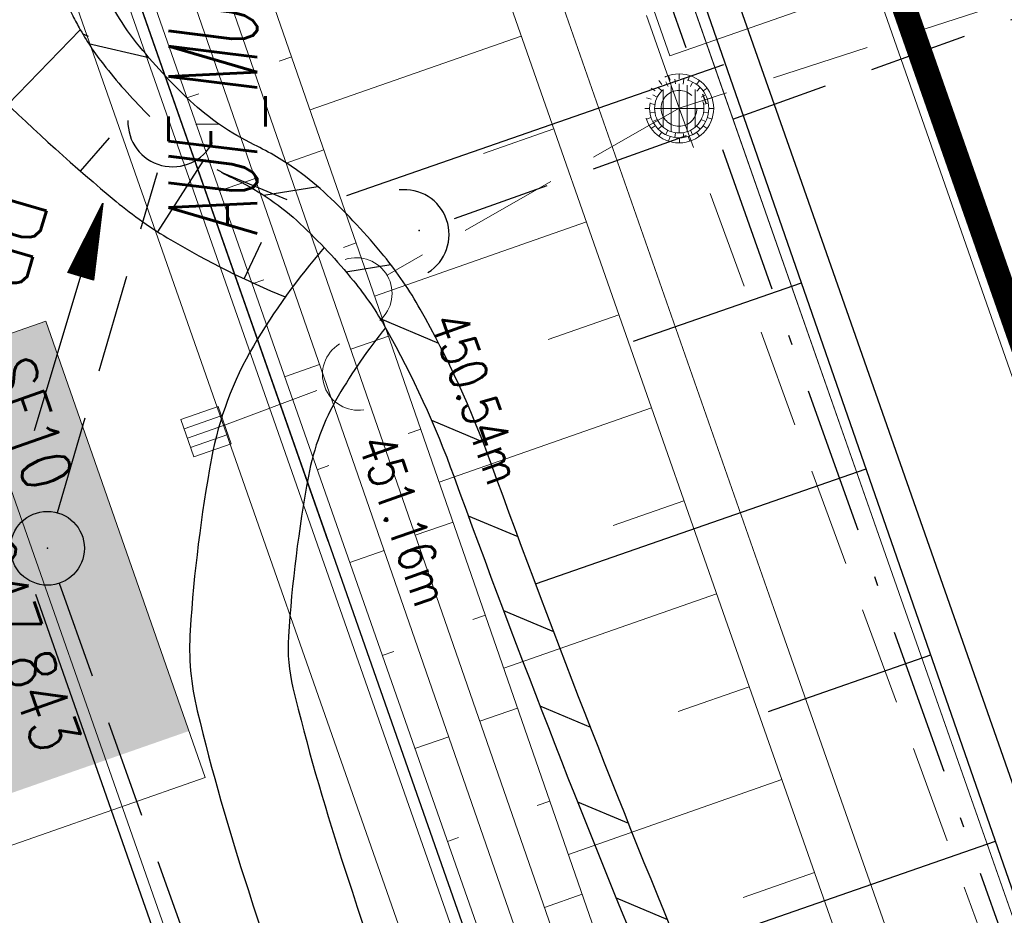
# Model space of a CAD drawing. Extents: x 446740 to 447511, y 442825 to 444215.
# Tile 50 of 94: x 446944 to 446964, y 443869 to 443887. Entities that reach past the tile are written whole.
import ezdxf
from ezdxf.enums import TextEntityAlignment as Align

# ---------------------------------------------------------------- set-up
doc = ezdxf.new("R2010")
doc.units = 0
doc.header["$LTSCALE"] = 2
doc.header["$MEASUREMENT"] = 0
for name, pattern in [('AUSGEZOGEN', [0]), ('BAB-FM2', [2.6, 1.5, -0.5, 0.1, -0.5]), ('GESTRICH-X2', [1.5, 1, -0.5])]:
    doc.linetypes.add(name, pattern=pattern)
doc.layers.get('0').update_dxf_attribs({"linetype": 'AUSGEZOGEN'})
for name, color, linetype in [('204-GRENZL-BAB', 7, 'AUSGEZOGEN'), ('205-GRENZL-BAB', 7, 'AUSGEZOGEN'), ('ANMERKUNG', 7, 'CONTINUOUS'), ('BAB_FM', 5, 'BAB-FM2'), ('Beschriftung', 7, 'CONTINUOUS'), ('BOESCHG', 250, 'AUSGEZOGEN'), ('DURCHL', 200, 'GESTRICH-X2'), ('FBRTOP', 250, 'AUSGEZOGEN'), ('Hintergrund', 7, 'CONTINUOUS'), ('Hintergrundplan', 7, 'CONTINUOUS'), ('KANAL', 7, 'GESTRICH-X2'), ('MULDE', 250, 'AUSGEZOGEN'), ('PFEIL', 7, 'CONTINUOUS'), ('PFEILTOP', 200, 'AUSGEZOGEN'), ('Rinne', 200, 'CONTINUOUS'), ('SCHLITZRINNE', 200, 'AUSGEZOGEN'), ('SCHSYMBOL', 200, 'AUSGEZOGEN'), ('STRASSE', 250, 'AUSGEZOGEN'), ('TEXTO', 4, 'CONTINUOUS')]:
    doc.layers.add(name, color=color, linetype=linetype)
doc.styles.add('11', font='txt_____.ttf', dxfattribs={"width": 0.8, "height": 1})
doc.styles.add('8', font='txt_____.ttf', dxfattribs={"width": 0.8, "height": 1})
doc.styles.add('ROMANS', font='romans.shx', dxfattribs={"width": 0.8})

# ---------------------------------------------------------------- blocks, each defined once
blk = doc.blocks.new('GST')
at = {"color": 0}
blk.add_circle((0, 0), 0.75, dxfattribs=at)
blk.add_point((0, 0), dxfattribs=at)
blk = doc.blocks.new('10')
blk.add_blockref('GST', (0, 0))
blk = doc.blocks.new('42')
at = {"color": 0}
blk.add_arc((-0.0246800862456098, -0.3106833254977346), 0.9100732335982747, 12.53630024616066, 167.4636997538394, dxfattribs=at)
blk.add_point((0, 0), dxfattribs=at)
blk = doc.blocks.new('PFEIL2')
at = {"color": 0}
for p, q in [((0.8808543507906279, -0.2709205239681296), (0.8785230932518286, 0.2758335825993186)), ((0.8785230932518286, 0.2758335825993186), (2.429089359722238, 0.0090619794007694)), ((0.9110887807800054, 0.2702307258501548), (0.8785706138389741, 0.2646884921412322)), ((0.9651190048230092, 0.2609349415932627), (0.8786494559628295, 0.2461975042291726)), ((1.01914922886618, 0.2516391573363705), (0.8787282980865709, 0.2277065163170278)), ((1.073179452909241, 0.24234337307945), (0.8788071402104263, 0.2092155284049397)), ((1.127209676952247, 0.2330475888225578), (0.8788859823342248, 0.1907245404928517)), ((1.181239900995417, 0.2237518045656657), (0.8789648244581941, 0.1722335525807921)), ((1.235270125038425, 0.2144560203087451), (0.8790436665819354, 0.1537425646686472)), ((1.289300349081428, 0.2051602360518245), (0.8791225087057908, 0.1352515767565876)), ((0.8796887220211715, 0.0024565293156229), (-2.401395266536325, -0.0115320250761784)), ((1.34333057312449, 0.195864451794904), (0.8792013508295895, 0.1167605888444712)), ((1.397360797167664, 0.1865686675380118), (0.8792801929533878, 0.0982696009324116)), ((1.451391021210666, 0.1772728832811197), (0.8793590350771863, 0.0797786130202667)), ((1.505421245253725, 0.1679770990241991), (0.8794378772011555, 0.0612876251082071)), ((1.559451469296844, 0.1586813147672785), (0.8795167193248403, 0.0427966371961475)), ((1.613481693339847, 0.1493855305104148), (0.8795955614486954, 0.024305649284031)), ((1.66751191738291, 0.140089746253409), (0.8796744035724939, 0.005814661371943)), ((1.721542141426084, 0.1307939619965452), (0.8797532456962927, -0.0126763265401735)), ((1.775572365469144, 0.1214981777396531), (0.8798320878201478, -0.0311673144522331)), ((1.82960258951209, 0.1122023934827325), (0.8799109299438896, -0.0496583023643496)), ((1.883632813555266, 0.1029066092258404), (0.8799897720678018, -0.0681492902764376)), ((1.937663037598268, 0.0936108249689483), (0.8800686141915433, -0.08664027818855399)), ((1.991693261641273, 0.0843150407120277), (0.8801474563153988, -0.105131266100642)), ((2.045723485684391, 0.0750192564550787), (0.8802262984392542, -0.1236222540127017)), ((2.099753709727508, 0.0657234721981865), (0.8803051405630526, -0.1421132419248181)), ((2.153783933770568, 0.056427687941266), (0.8803839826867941, -0.1606042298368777)), ((2.207814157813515, 0.0471319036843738), (0.8804628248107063, -0.1790952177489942)), ((2.261844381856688, 0.0378361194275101), (0.8805416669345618, -0.1975862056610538)), ((2.31587460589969, 0.0285403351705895), (0.8806205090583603, -0.2160771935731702)), ((2.36990482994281, 0.0192445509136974), (0.8806993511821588, -0.2345681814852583)), ((2.423935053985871, 0.009948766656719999), (0.8807781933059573, -0.2530591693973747)), ((2.429089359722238, 0.0090619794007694), (0.8808543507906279, -0.2709205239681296))]:
    blk.add_line(p, q, dxfattribs=at)
blk = doc.blocks.new('SK-quadrat Rand')
at = {"color": 18, "lineweight": 9, "true_color": 0x000000}
for p, q in [((-0.4, 0.8), (-0.4, 0)), ((-0.4, 0.8), (0.4, 0.8)), ((-0.2, 0.8), (-0.2, 0)), ((0, 0.8), (0, 0)), ((0.2, 0.8), (0.2, 0)), ((0.4, 0.8), (0.4, 0)), ((-0.4, 0), (0.4, 0))]:
    blk.add_line(p, q, dxfattribs=at)
blk = doc.blocks.new('Ein-_Auslauf')
at = {"color": 18, "lineweight": 9, "true_color": 0x000000}
blk.add_lwpolyline([(-0.700676, -0.583948, -0.8168744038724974), (0.724419, -0.589597)], format="xyb", dxfattribs=at)
blk = doc.blocks.new('Muldenschacht')
at = {"color": 18, "lineweight": 9, "true_color": 0x000000}
for p, q in [((-0.215015, 0.669384), (-0.184082, 0.574183)), ((0.001513, 0.703679), (0.001513, 0.603579)), ((0.218041, 0.669384), (0.187109, 0.574183)), ((-0.484382, 0.356002), (-0.565365, 0.41484)), ((-0.350626, 0.358645), (-0.421053, 0.429778)), ((-0.351511, 0.488874), (-0.410348, 0.569857)), ((-0.228204, 0.447647), (-0.274147, 0.536581)), ((-0.096655, 0.595502), (-0.080293, 0.496748)), ((0.001562, 0.503479), (0.001464, -0.497521)), ((0.093794, 0.596447), (0.078414, 0.497536)), ((0.271415, 0.539517), (0.226431, 0.450094)), ((0.413374, 0.569857), (0.354537, 0.488874)), ((0.425748, 0.42812), (0.355042, 0.357263)), ((0.568391, 0.41484), (0.487409, 0.356002)), ((-0.569691, 0.188574), (-0.664892, 0.219507)), ((-0.444073, 0.230912), (-0.53319, 0.276499)), ((0.38186, 0.328304), (-0.378834, 0.328304)), ((0.447803, 0.22953), (0.537061, 0.27484)), ((0.572718, 0.188574), (0.667918, 0.219507)), ((-0.599087, 0.002979), (-0.699187, 0.002979)), ((-0.492399, 0.083917), (-0.591181, 0.100105)), ((0.502013, 0.002979), (-0.498987, 0.002979)), ((0.474843, 0.165641), (-0.471817, 0.165641)), ((0.4959, 0.080963), (0.594778, 0.096559)), ((0.602083, 0.008988), (0.702178, 0.00999)), ((-0.569691, -0.182617), (-0.664892, -0.21355)), ((-0.493148, -0.073251), (-0.59208, -0.088497)), ((0.474843, -0.159684), (-0.471817, -0.159684)), ((0.496174, -0.073247), (0.595107, -0.088493)), ((0.572718, -0.182617), (0.667918, -0.21355)), ((-0.484382, -0.350045), (-0.565365, -0.408882)), ((-0.445326, -0.222488), (-0.534694, -0.267581)), ((-0.352742, -0.35058), (-0.423593, -0.421292)), ((0.38186, -0.322346), (-0.378834, -0.322346)), ((0.426841, -0.421069), (0.355953, -0.350395)), ((0.446654, -0.225822), (0.535682, -0.271583)), ((0.487409, -0.350045), (0.568391, -0.408882)), ((-0.351511, -0.482917), (-0.410348, -0.5639)), ((-0.228006, -0.441793), (-0.273909, -0.530747)), ((-0.184082, -0.568226), (-0.215015, -0.663427)), ((-0.079489, -0.490923), (-0.095689, -0.589704)), ((0.001513, -0.597621), (0.001513, -0.697721)), ((0.079714, -0.491374), (0.095355, -0.590245)), ((0.187109, -0.568226), (0.218041, -0.663427)), ((0.271696, -0.533418), (0.226665, -0.444019)), ((0.354537, -0.482917), (0.413374, -0.5639))]:
    blk.add_line(p, q, dxfattribs=at)
for radius in [0.7007, 0.6006, 0.5005]:
    blk.add_circle((0.001513, 0.002979), radius, dxfattribs=at)

msp = doc.modelspace()

# ---------------------------------------------------------------- hatches: boundary and pattern name
at = {"layer": 'PFEILTOP'}
h = msp.add_hatch(dxfattribs=at)
h.set_pattern_fill('_USER', color=256, scale=1.5, angle=45, style=0, pattern_type=0)
h.set_pattern_definition([(337.2706741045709, (446954.8886735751, 443874.4536153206), (0.5795672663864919, 1.383510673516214), [])])
edge = h.paths.add_edge_path()
edge.add_arc((447346.5152296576, 444037.9862575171), 424.6385939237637, 204.3458591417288, 205.3506567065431, ccw=False)
edge.add_arc((447102.6172827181, 443927.6270147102), 156.9347071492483, 202.6943160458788, 204.3458591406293, ccw=False)
edge.add_arc((447183.791181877, 443961.5733308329), 244.9208099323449, 199.9808967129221, 202.694316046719, ccw=False)
edge.add_arc((446933.8728597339, 443870.7048543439), 21.00445731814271, 19.98089671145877, 29.35321955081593)
edge.add_arc((446950.4996102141, 443889.6646570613), 6.018303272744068, 209.7501666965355, 218.5803191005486)
edge.add_arc((446955.0572268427, 443893.3003921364), 11.8484352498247, 218.5803190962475, 226.9012934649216)
edge.add_arc((446951.1017056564, 443889.0732387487), 6.059223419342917, 226.9012934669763, 244.1213843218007)
edge.add_arc((446946.2008156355, 443878.9706598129), 5.16934835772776, 46.76184058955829, 64.12138432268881, ccw=False)
edge.add_arc((446941.4694006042, 443873.938934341), 12.07619636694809, 39.24587004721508, 46.76184058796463, ccw=False)
edge.add_arc((446945.5484124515, 443877.2711365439), 6.809137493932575, 29.353219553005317, 39.24587004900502, ccw=False)
edge.add_arc((446933.8728597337, 443870.7048543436), 20.20445731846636, 19.98089671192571, 29.353219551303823, ccw=False)
edge.add_arc((447183.7911818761, 443961.5733308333), 245.7208099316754, 199.9808967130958, 202.6943160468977)
edge.add_arc((447102.617282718, 443927.6270147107), 157.7347071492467, 202.6943160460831, 204.3458591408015)
edge.add_arc((447346.515229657, 444037.9862575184), 425.4385939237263, 204.3458591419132, 205.3506567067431)

# ---------------------------------------------------------------- linework, layer by layer
at = {"layer": '204-GRENZL-BAB', "flags": 128}
msp.add_lwpolyline([(446938.8079147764, 443909.0823777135), (446950.3033467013, 443876.2961232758)], dxfattribs=at)
at = {"layer": '205-GRENZL-BAB', "flags": 128}
msp.add_lwpolyline([(446938.8082180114, 443909.0824475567), (447023.1823730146, 443668.4383270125)], dxfattribs=at)
at = {"layer": 'BAB_FM', "flags": 128}
msp.add_lwpolyline([(446979.0471259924, 443951.8825110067), (446940.2915652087, 443938.8436133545), (446939.7141167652, 443937.9778919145), (446944.9965607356, 443921.6321684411), (446968.8775712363, 443854.5865733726)], dxfattribs=at)
at = {"layer": 'Beschriftung', "color": 18, "lineweight": 9, "true_color": 0x000000}
for points in [[(446963.7624885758, 443898.8217128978), (446966.9998275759, 443889.5540698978), (446957.2446985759, 443886.1464428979), (446954.0073585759, 443895.4140858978), (446963.7624885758, 443898.8217128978)], [(446944.5743525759, 443880.7586318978), (446947.8116925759, 443871.4909898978), (446942.5879575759, 443869.6662538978), (446939.3506185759, 443878.9338958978), (446944.5743525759, 443880.7586318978)]]:
    msp.add_lwpolyline(points, close=True, dxfattribs=at)
at = {"layer": 'BOESCHG'}
for p, q in [((446943.8051455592, 443885.1577935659), (446945.2745351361, 443886.6782604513)), ((446950.685350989, 443883.3099193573), (446958.3440448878, 443885.9717626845)), ((446958.6060747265, 443885.313817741), (446958.607963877, 443885.3144743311)), ((446945.278355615, 443883.8053956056), (446945.8661124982, 443884.4795764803)), ((446946.8491747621, 443882.5704800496), (446947.772542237, 443884.0105458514)), ((446948.6059934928, 443881.616868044), (446948.9562848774, 443882.3599447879)), ((446956.5097036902, 443880.3504986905), (446959.9211441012, 443881.5361734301)), ((446959.920199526, 443881.535845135), (446959.9211441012, 443881.5361734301)), ((446954.5214184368, 443875.4247457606), (446961.2343243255, 443877.7578725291)), ((446961.232435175, 443877.757215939), (446961.2343243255, 443877.7578725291)), ((446959.2536096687, 443872.8347508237), (446962.5475045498, 443873.9795716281)), ((446962.5465599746, 443873.979243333), (446962.5475045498, 443873.9795716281)), ((446957.4598797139, 443867.9766172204), (446963.8606847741, 443870.2012707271)), ((446963.8587956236, 443870.200614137), (446963.8606847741, 443870.2012707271))]:
    msp.add_line(p, q, dxfattribs=at)
msp.add_lwpolyline([(446931.5103690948, 443963.2770151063), (446968.069, 443858.09)], dxfattribs=at)
msp.add_lwpolyline([(446917.3742554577, 443958.3296015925, -3.021540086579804e-05), (446918.422108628, 443955.3432098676, 0.0002513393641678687), (446927.82, 443928.597, 0.001623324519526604), (446942.1228569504, 443888.3741827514, 0.02723328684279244), (446943.113, 443886.028, 0.08537728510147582), (446943.5824867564, 443885.3760972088, 0.02090445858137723), (446946.001, 443883.192, 0.03971505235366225), (446947.1145553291, 443882.4081997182, 0.0359565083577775), (446949.4391439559, 443881.2505457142)], format="xyb", dxfattribs=at)
at = {"layer": 'DURCHL'}
for p, q in [((446952.875, 443882.844), (446975.625, 443890.969)), ((446944.813, 443876.875), (446946.844, 443883.781))]:
    msp.add_line(p, q, dxfattribs=at)
at = {"layer": 'FBRTOP', "color": 0, "const_width": 0.5}
for points in [[(447118.9708284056, 443523.4084285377, 2.956783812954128e-07), (447120.0571042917, 443520.3046565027, 8.744265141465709e-07), (447128.315584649, 443496.7082126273, -1.393542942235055e-06), (447136.5740650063, 443473.1117687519)], [(446961.3668132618, 443973.7262926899, -7.824120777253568e-06), (446963.1469471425, 443968.640105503, -7.338148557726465e-06), (446967.2760650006, 443956.8412687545, 1.274303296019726e-05), (446971.4051828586, 443945.042432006, 1.274106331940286e-05), (446975.5345650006, 443933.2447687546, -1.911295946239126e-05), (446979.6639471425, 443921.4471055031, -6.37114044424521e-06), (446983.7930650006, 443909.6482687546, 4.247189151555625e-06), (446987.9221828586, 443897.849432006, 2.129122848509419e-06), (447000.3098144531, 443862.4535751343, 2.129237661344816e-06), (447012.6971042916, 443827.0596565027, 4.24745450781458e-06), (447025.0850650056, 443791.6652687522, -5.663118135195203e-06), (447037.4730257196, 443756.2708810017, -3.68169775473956e-07), (447039.0841037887, 443751.6675948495, 2.548405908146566e-06)], [(446950.0703152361, 443969.7726991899, 8.931509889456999e-05), (446952.953, 443961.485, 2.586455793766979e-05), (446968.5578201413, 443916.6545327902, 0.0004431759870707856), (446969.471, 443914.039, 0.0001304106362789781), (446975.6723185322, 443896.3424231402, -8.1925006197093e-05), (446985.547, 443868.172, -9.739611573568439e-06), (446990.1417627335, 443855.0563907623, -1.089176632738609e-05), (446994.25, 443843.328, -0.0005325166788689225), (447001.7517984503, 443821.8366755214, 0.0004553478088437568), (447010.521, 443796.702, 0.0007005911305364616), (447018.5134473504, 443773.9628486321, -0.0006237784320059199), (447027.494, 443748.425, -0.0002344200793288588), (447028.9281637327, 443744.3242152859, 2.247209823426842e-05), (447043.87, 443701.542, 0.0004335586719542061), (447045.6131282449, 443696.5655733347, 0.0001347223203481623), (447051.241, 443680.557)], [(446934.9386474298, 443964.4768576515, -7.823359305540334e-06), (446936.7190528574, 443959.389894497, -7.336409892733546e-06), (446940.8479349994, 443947.5917312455, 1.274137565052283e-05), (446944.9768171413, 443935.7935679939, 1.274272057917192e-05), (446949.1064349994, 443923.9952312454, -1.911311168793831e-05), (446953.2360528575, 443912.196894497, -6.370989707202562e-06), (446957.3649349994, 443900.3987312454, 4.247404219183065e-06), (446961.4938171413, 443888.6005679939, 2.104100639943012e-06), (446973.8810806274, 443853.2057571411, 2.104058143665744e-06), (446986.2688957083, 443817.8103434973, 4.247278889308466e-06), (446998.6569349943, 443782.4157312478, -5.663131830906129e-06), (447011.0449742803, 443747.0211189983, -1.140309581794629e-06), (447016.0334735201, 443732.7675557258, 2.548408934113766e-06)]]:
    msp.add_lwpolyline(points, format="xyb", dxfattribs=at)
at = {"layer": 'FBRTOP', "color": 0, "flags": 128}
msp.add_lwpolyline([(446931.9432909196, 443963.4285308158), (446935.1470000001, 443954.264), (446939.223, 443942.585), (446943.33, 443930.794), (446947.4570000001, 443919.088), (446951.592, 443907.2770000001), (446959.884, 443883.6970000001), (446968.1470000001, 443860.134), (446969.5322728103, 443856.0742182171)], dxfattribs=at)
at = {"layer": 'Hintergrund', "color": 254, "lineweight": 18, "true_color": 0xcccccc}
for p, q in [((446954.2319465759, 443886.5492398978), (446949.9423095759, 443885.0477948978)), ((446949.5684415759, 443886.1255098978), (446949.3126545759, 443886.0367748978)), ((446947.4411595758, 443885.2919658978), (446947.6836255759, 443885.3769168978)), ((446954.8926755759, 443884.6615328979), (446953.4610525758, 443884.1604408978)), ((446950.2239355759, 443884.2359778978), (446949.4565725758, 443883.9697738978)), ((446948.1024675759, 443883.4044618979), (446948.8240555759, 443883.6572778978)), ((446955.5534045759, 443882.7738258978), (446951.2533015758, 443881.2687178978)), ((446950.8794285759, 443882.3464468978), (446950.6236415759, 443882.2577118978)), ((446948.7637765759, 443881.5169578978), (446949.0023685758, 443881.6005508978)), ((446956.2141335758, 443880.8861188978), (446954.7790215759, 443880.3838058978)), ((446951.5349225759, 443880.4569158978), (446950.7675595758, 443880.1907118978)), ((446949.4250845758, 443879.6294538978), (446950.1350485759, 443879.8781978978)), ((446956.8748625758, 443878.9984118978), (446952.5642935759, 443877.4896408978)), ((446952.1904155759, 443878.5673848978), (446951.9346285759, 443878.4786498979)), ((446950.0863935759, 443877.7419498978), (446950.3211105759, 443877.8241858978)), ((446957.5355905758, 443877.1107048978), (446956.0969905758, 443876.6071708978)), ((446952.8459095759, 443876.6778538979), (446952.0785465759, 443876.4116488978)), ((446950.7477015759, 443875.8544458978), (446951.4460415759, 443876.0991168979)), ((446958.1963195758, 443875.2229978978), (446953.8752855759, 443873.7105638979)), ((446953.5014025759, 443874.7883218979), (446953.2456155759, 443874.6995878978)), ((446951.4090105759, 443873.9669418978), (446951.6398525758, 443874.0478198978)), ((446958.8584505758, 443873.3357828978), (446957.4164535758, 443872.8292498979)), ((446954.1568965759, 443872.8987908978), (446953.3895335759, 443872.6325868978)), ((446952.0703185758, 443872.0794378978), (446952.7570345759, 443872.3200368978)), ((446959.5212885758, 443871.4488158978), (446955.1879595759, 443869.9266388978)), ((446954.8123895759, 443871.0092598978), (446954.5566025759, 443870.9205248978)), ((446952.7316275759, 443870.1919338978), (446952.9585955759, 443870.2714548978)), ((446960.1841265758, 443869.5618478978), (446958.7372375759, 443869.0535968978)), ((446955.4678835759, 443869.1197288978), (446954.7005205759, 443868.8535238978))]:
    msp.add_line(p, q, dxfattribs=at)
for points in [[(446931.1269022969, 443963.1428078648), (446935.7516535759, 443949.9183128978), (446944.5078735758, 443924.7996798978), (446951.1960845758, 443905.8170828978), (446961.7209285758, 443875.7475288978), (446970.4344845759, 443850.9417928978), (446977.3094425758, 443831.1299128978), (446985.1170295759, 443808.8852408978), (446986.6073055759, 443804.6266618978)], [(446928.7672447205, 443962.3169654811), (446933.3917945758, 443949.0930448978), (446942.1485655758, 443923.9728298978), (446948.8373025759, 443904.9887378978), (446959.3617555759, 443874.9202988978), (446968.0742025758, 443850.1177228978), (446974.9490565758, 443830.3061418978), (446982.7581105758, 443808.0572908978), (446984.2476205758, 443803.8008978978)], [(446927.8233817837, 443961.9866285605), (446932.4478515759, 443948.7629378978), (446941.2048415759, 443923.6420898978), (446947.8937895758, 443904.6573998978), (446958.4180875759, 443874.5894068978), (446967.1300895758, 443849.7880948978), (446974.0049025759, 443829.9766338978), (446981.8145425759, 443807.7261118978), (446983.3037465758, 443803.4705918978)], [(446920.8906136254, 443959.5602706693), (446969.7516565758, 443820.1012808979), (446968.0650455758, 443816.6690888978)], [(446915.6993917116, 443957.7434260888), (446967.1524495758, 443810.8862308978)]]:
    msp.add_lwpolyline(points, dxfattribs=at)
for points in [[(446924.2170949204, 443960.7244858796), (446924.3385985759, 443960.3444178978), (446925.8365985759, 443955.5714178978), (446927.1215985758, 443950.7234178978), (446928.7975985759, 443946.0124178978), (446930.3785985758, 443941.2684178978), (446932.0085985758, 443936.5424178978), (446933.6005985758, 443931.8014178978), (446935.3715985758, 443927.1244178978), (446935.6997325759, 443926.1020198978), (446945.1807725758, 443898.7734418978), (446958.2907735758, 443860.9824408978), (446959.9297735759, 443856.2584398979), (446961.5727735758, 443851.5364398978), (446963.2197735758, 443846.8154398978), (446964.8687735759, 443842.0954398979), (446965.8472455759, 443839.3037788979), (446966.6845995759, 443837.4334148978), (446968.4225995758, 443832.7434148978), (446975.1293545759, 443814.0298268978, -0.04893757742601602), (446974.9885505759, 443809.5932838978, 0.1130032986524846), (446975.8070415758, 443801.5120488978), (446976.0625325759, 443800.8224388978)], [(446922.9788671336, 443960.2911259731), (446944.4149315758, 443898.5028498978), (446957.5249365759, 443860.7118368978), (446959.1637245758, 443855.9884488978), (446960.8065345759, 443851.2669918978), (446962.4534325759, 443846.5462848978), (446964.1023155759, 443841.8266178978), (446965.7560525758, 443837.1083698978), (446967.4130525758, 443832.3903698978), (446971.9793995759, 443819.3885438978, -0.06802874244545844), (446973.1037965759, 443813.8956138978, -0.04899861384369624), (446972.9748795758, 443809.8503078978, 0.1134512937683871), (446973.8935895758, 443800.8335118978), (446974.1589735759, 443800.1171968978)], [(446973.5025745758, 443799.8740108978), (446973.2338835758, 443800.5992498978, -0.1135683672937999), (446972.2807665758, 443809.9408958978, 0.117418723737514), (446971.3189475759, 443819.1565878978), (446966.7526005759, 443832.1584138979), (446965.0956005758, 443836.8764138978), (446963.4416005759, 443841.5954138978), (446961.7926005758, 443846.3154138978), (446960.1456005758, 443851.0364138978), (446958.5026005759, 443855.7584138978), (446956.8636005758, 443860.4824148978), (446943.7535995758, 443898.2734158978), (446922.3181607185, 443960.0598893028)], [(446972.4809955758, 443799.5292988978), (446971.9701805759, 443801.0027668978, -0.1189529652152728), (446971.0978025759, 443810.8263818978, 0.1258529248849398), (446970.2928235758, 443820.0688388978), (446921.3625454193, 443959.7254392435, 0.4144565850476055)], [(446919.9465962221, 443959.2298796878), (446968.3015995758, 443821.2144188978, -0.2276639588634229), (446967.7275945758, 443816.0504168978, 0.2276936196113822), (446967.1524495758, 443810.8862308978)]]:
    msp.add_lwpolyline(points, format="xyb", dxfattribs=at)
at = {"layer": 'Hintergrundplan', "color": 254, "lineweight": 18, "true_color": 0xcccccc}
for p, q in [((446951.1960845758, 443905.8170828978), (446961.7209285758, 443875.7475288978)), ((446954.2319465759, 443886.5492398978), (446949.9423095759, 443885.0477948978)), ((446949.5684415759, 443886.1255098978), (446949.3126545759, 443886.0367748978)), ((446947.4411595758, 443885.2919658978), (446947.6836255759, 443885.3769168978)), ((446954.8926755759, 443884.6615328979), (446953.4610525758, 443884.1604408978)), ((446950.2239355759, 443884.2359778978), (446949.4565725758, 443883.9697738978)), ((446948.1024675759, 443883.4044618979), (446948.8240555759, 443883.6572778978)), ((446955.5534045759, 443882.7738258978), (446951.2533015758, 443881.2687178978)), ((446950.8794285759, 443882.3464468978), (446950.6236415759, 443882.2577118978)), ((446948.7637765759, 443881.5169578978), (446949.0023685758, 443881.6005508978)), ((446956.2141335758, 443880.8861188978), (446954.7790215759, 443880.3838058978)), ((446951.5349225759, 443880.4569158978), (446950.7675595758, 443880.1907118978)), ((446949.4250845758, 443879.6294538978), (446950.1350485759, 443879.8781978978)), ((446956.8748625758, 443878.9984118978), (446952.5642935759, 443877.4896408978)), ((446952.1904155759, 443878.5673848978), (446951.9346285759, 443878.4786498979)), ((446950.0863935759, 443877.7419498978), (446950.3211105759, 443877.8241858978)), ((446957.5355905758, 443877.1107048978), (446956.0969905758, 443876.6071708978)), ((446952.8459095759, 443876.6778538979), (446952.0785465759, 443876.4116488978)), ((446950.7477015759, 443875.8544458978), (446951.4460415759, 443876.0991168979)), ((446961.7209285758, 443875.7475288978), (446970.4344845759, 443850.9417928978)), ((446958.1963195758, 443875.2229978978), (446953.8752855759, 443873.7105638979)), ((446953.5014025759, 443874.7883218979), (446953.2456155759, 443874.6995878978)), ((446951.4090105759, 443873.9669418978), (446951.6398525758, 443874.0478198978)), ((446958.8584505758, 443873.3357828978), (446957.4164535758, 443872.8292498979)), ((446954.1568965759, 443872.8987908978), (446953.3895335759, 443872.6325868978)), ((446952.0703185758, 443872.0794378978), (446952.7570345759, 443872.3200368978)), ((446959.5212885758, 443871.4488158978), (446955.1879595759, 443869.9266388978)), ((446954.8123895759, 443871.0092598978), (446954.5566025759, 443870.9205248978)), ((446952.7316275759, 443870.1919338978), (446952.9585955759, 443870.2714548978)), ((446960.1841265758, 443869.5618478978), (446958.7372375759, 443869.0535968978)), ((446955.4678835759, 443869.1197288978), (446954.7005205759, 443868.8535238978))]:
    msp.add_line(p, q, dxfattribs=at)
for points in [[(446934.5484064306, 443964.3402795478), (446939.1734485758, 443951.1149528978), (446947.9288705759, 443925.9986138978), (446954.6163175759, 443907.0181828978), (446965.1417275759, 443876.9470118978), (446973.8568925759, 443852.1366938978), (446980.7320025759, 443832.3243798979), (446988.5374615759, 443810.0857678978), (446997.4156365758, 443784.7156998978), (447004.8882625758, 443762.9816958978), (447021.4335435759, 443716.0291058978)], [(446928.7672447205, 443962.3169654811), (446933.3917945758, 443949.0930448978), (446942.1485655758, 443923.9728298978), (446948.8373025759, 443904.9887378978), (446959.3617555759, 443874.9202988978), (446968.0742025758, 443850.1177228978), (446974.9490565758, 443830.3061418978), (446982.7581105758, 443808.0572908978), (446984.2476205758, 443803.8008978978)], [(446927.8233817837, 443961.9866285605), (446932.4478515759, 443948.7629378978), (446941.2048415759, 443923.6420898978), (446947.8937895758, 443904.6573998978), (446958.4180875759, 443874.5894068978), (446967.1300895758, 443849.7880948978), (446974.0049025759, 443829.9766338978), (446981.8145425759, 443807.7261118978), (446983.3037465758, 443803.4705918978)], [(446920.8906136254, 443959.5602706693), (446969.7516565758, 443820.1012808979), (446968.0650455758, 443816.6690888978)], [(446915.6993917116, 443957.7434260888), (446967.1524495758, 443810.8862308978)]]:
    msp.add_lwpolyline(points, dxfattribs=at)
for points in [[(446924.2170949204, 443960.7244858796), (446924.3385985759, 443960.3444178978), (446925.8365985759, 443955.5714178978), (446927.1215985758, 443950.7234178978), (446928.7975985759, 443946.0124178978), (446930.3785985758, 443941.2684178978), (446932.0085985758, 443936.5424178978), (446933.6005985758, 443931.8014178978), (446935.3715985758, 443927.1244178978), (446935.6997325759, 443926.1020198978), (446945.1807725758, 443898.7734418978), (446958.2907735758, 443860.9824408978), (446959.9297735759, 443856.2584398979), (446961.5727735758, 443851.5364398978), (446963.2197735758, 443846.8154398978), (446964.8687735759, 443842.0954398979), (446965.8472455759, 443839.3037788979), (446966.6845995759, 443837.4334148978), (446968.4225995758, 443832.7434148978), (446975.1293545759, 443814.0298268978, -0.04893757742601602), (446974.9885505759, 443809.5932838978, 0.1130032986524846), (446975.8070415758, 443801.5120488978), (446976.0625325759, 443800.8224388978)], [(446922.9788671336, 443960.2911259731), (446944.4149315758, 443898.5028498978), (446957.5249365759, 443860.7118368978), (446959.1637245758, 443855.9884488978), (446960.8065345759, 443851.2669918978), (446962.4534325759, 443846.5462848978), (446964.1023155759, 443841.8266178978), (446965.7560525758, 443837.1083698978), (446967.4130525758, 443832.3903698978), (446971.9793995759, 443819.3885438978, -0.06802874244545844), (446973.1037965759, 443813.8956138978, -0.04899861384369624), (446972.9748795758, 443809.8503078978, 0.1134512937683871), (446973.8935895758, 443800.8335118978), (446974.1589735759, 443800.1171968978)], [(446973.5025745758, 443799.8740108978), (446973.2338835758, 443800.5992498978, -0.1135683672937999), (446972.2807665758, 443809.9408958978, 0.117418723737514), (446971.3189475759, 443819.1565878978), (446966.7526005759, 443832.1584138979), (446965.0956005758, 443836.8764138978), (446963.4416005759, 443841.5954138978), (446961.7926005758, 443846.3154138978), (446960.1456005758, 443851.0364138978), (446958.5026005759, 443855.7584138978), (446956.8636005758, 443860.4824148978), (446943.7535995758, 443898.2734158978), (446922.3181607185, 443960.0598893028)], [(446972.4809955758, 443799.5292988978), (446971.9701805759, 443801.0027668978, -0.1189529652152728), (446971.0978025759, 443810.8263818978, 0.1258529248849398), (446970.2928235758, 443820.0688388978), (446921.3625454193, 443959.7254392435, 0.4144565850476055)], [(446919.9465962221, 443959.2298796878), (446968.3015995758, 443821.2144188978, -0.2276639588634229), (446967.7275945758, 443816.0504168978, 0.2276936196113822), (446967.1524495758, 443810.8862308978)]]:
    msp.add_lwpolyline(points, format="xyb", dxfattribs=at)
at = {"layer": 'KANAL', "color": 92, "lineweight": 9, "true_color": 0x00b400}
for p, q in [((446992.6586175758, 443896.4544368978, 453.283), (446957.4350975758, 443885.0818778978, 452.86)), ((446957.4350975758, 443885.0818778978, 452.86), (446951.5096175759, 443881.6934368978, 450.535)), ((446976.2866175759, 443833.5784368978, 453.34), (446957.4350975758, 443885.0818778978, 452.86)), ((446948.2056175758, 443878.6464368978, 451.69), (446950.2396175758, 443879.4094368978, 451.162))]:
    msp.add_line(p, q, dxfattribs=at)
at = {"layer": 'KANAL'}
for p, q in [((446952.8749999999, 443882.8439999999), (446975.6249999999, 443890.9689999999)), ((446944.8129999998, 443876.8749999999), (446946.8439999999, 443883.781)), ((446944.844, 443875.4379999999), (446962.125, 443826.8129999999))]:
    msp.add_line(p, q, dxfattribs=at)
at = {"layer": 'KANAL', "color": 92, "lineweight": 9, "true_color": 0x00b400}
msp.add_polyline3d([(446957.4350975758, 443885.0818778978, 452.86), (446933.8456175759, 443952.0914368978, 452.709), (446930.0987290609, 443962.7829636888, 452.660458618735)], dxfattribs=at)
at = {"layer": 'KANAL', "color": 18, "lineweight": 18, "true_color": 0x000000}
msp.add_circle((446957.4350975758, 443885.0818778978), 0.364083, dxfattribs=at)
at = {"layer": 'MULDE'}
for points in [[(446950.2284517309, 443882.2523898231, 0.04582003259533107), (446948.7906279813, 443880.2513866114, 0.08737576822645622), (446947.9406750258, 443877.9738570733, 0.02972977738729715), (446947.507136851, 443874.4793665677, 0.07576867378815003), (446947.650308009, 443872.8427487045, 0.01914213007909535), (446948.6813480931, 443869.2133156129, 0.003230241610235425), (446955.6053070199, 443848.42586276, 0.002108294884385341), (446974.7099409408, 443793.0481796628, 0.00941788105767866), (446979.284159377, 443780.7185745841, 0.01216572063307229), (446982.3538000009, 443773.4260898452, 0.02146048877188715), (446984.3945626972, 443769.3650633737, 0.01884555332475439), (446984.8528322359, 443768.6113044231, 0.001560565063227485), (446990.2511676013, 443760.4974772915, 0.02058622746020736), (446995.8599398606, 443752.8268545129, 0.007313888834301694), (446999.8571449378, 443747.9555705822, 0.01503763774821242)], [(446951.4742361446, 443880.6250845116, 0.03680868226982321), (446950.5147313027, 443879.2377457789, 0.08737576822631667), (446949.9073249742, 443877.6101429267, 0.02972977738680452), (446949.5030434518, 443874.3514727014, 0.07576867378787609), (446949.593691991, 443873.3152512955, 0.01914213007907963), (446950.5829003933, 443869.8330727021, 0.003230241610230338), (446957.4986929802, 443849.0701372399, 0.002108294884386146), (446976.5978263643, 443793.7083982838, 0.009417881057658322), (446981.1458406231, 443781.4494254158, 0.01216572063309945), (446984.1777280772, 443774.2466301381, 0.02146048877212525), (446986.1414373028, 443770.3389366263, 0.01884555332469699), (446986.5214125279, 443769.7139556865, 0.001560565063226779), (446991.9128323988, 443761.6105227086, 0.0205862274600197), (446997.4244386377, 443754.0727853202, 0.01503763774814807), (447005.7173886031, 443744.2788597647, 0.01503763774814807)]]:
    msp.add_lwpolyline(points, format="xyb", dxfattribs=at)
at = {"layer": 'PFEILTOP'}
for p, q in [((446945.4449215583, 443886.3981456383), (446946.6641116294, 443886.1154399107)), ((446947.6212110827, 443884.7606819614), (446948.0831667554, 443884.7665168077)), ((446948.9998594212, 443883.316636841), (446950.0991887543, 443883.4912578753)), ((446950.6699650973, 443881.760962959), (446951.5830618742, 443881.9060022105))]:
    msp.add_line(p, q, dxfattribs=at)
at = {"layer": 'Rinne'}
for points in [[(446930.5539396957, 443927.8452009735, 0.002628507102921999), (446943.6952380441, 443890.3010181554, 0.03098521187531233), (446945.1226244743, 443886.9613260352, 0.01334717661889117), (446945.2745351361, 443886.6782604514, 0.0363230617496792)], [(446949.6905028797, 443883.8137169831, 0.04320715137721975), (446948.8062333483, 443884.3414063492, -0.07527853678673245), (446947.508302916, 443885.2330710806, -0.03632306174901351), (446946.420281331, 443886.4104651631, -0.03890548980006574), (446945.9653992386, 443887.0817091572, -0.03098521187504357)], [(446945.2745351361, 443886.6782604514, 0.03854788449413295), (446945.7948935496, 443885.9115762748, 0.02818366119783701), (446946.6846513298, 443884.9167534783, 0.07527853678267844)], [(446948.0492016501, 443883.8390809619, 0.01907726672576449), (446948.4570605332, 443883.6216297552, -0.07589049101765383), (446949.741987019, 443882.7365949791, -0.03280636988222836), (446950.8216689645, 443881.5789340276, -0.04319165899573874), (446951.483354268, 443880.608923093, -0.04091728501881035), (446952.8611421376, 443877.6088551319, 0.01184007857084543), (446957.0949694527, 443866.7706741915, 0.007206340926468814), (446958.9093534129, 443862.6018742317, 0.004384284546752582), (446962.0445182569, 443855.8317371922, 0.004384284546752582)], [(446952.1806457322, 443881.0010769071, 0.04319165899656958), (446951.4412195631, 443882.0850536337, 0.03280636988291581), (446950.290012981, 443883.319405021, 0.03257652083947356), (446949.6905028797, 443883.8137169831, -0.07527853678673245)], [(446962.7674817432, 443856.1742628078, -0.004384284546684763), (446959.6382123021, 443862.9316691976, -0.007206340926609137), (446957.8330305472, 443867.0793258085, -0.01184007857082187), (446953.6129874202, 443877.8822205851, 0.04091728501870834), (446952.1806457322, 443881.0010769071, 0.04319165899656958)]]:
    msp.add_lwpolyline(points, format="xyb", dxfattribs=at)
at = {"layer": 'SCHLITZRINNE'}
msp.add_lwpolyline([(446946.6364649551, 443968.5709065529, 1.595371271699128e-05), (446947.8494435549, 443965.0850067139, 0.0001988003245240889), (446950.544, 443957.352, 2.70547192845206e-05), (446955.5533936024, 443942.9966011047, 4.354518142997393e-05), (446958.667, 443934.078, 0.0001012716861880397), (446962.0514604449, 443924.3925812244, 8.365462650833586e-05), (446966.153, 443912.669, 0.000974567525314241), (446970.092, 443901.486, -0.001000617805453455), (446974.031, 443890.303, -0.0006129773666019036), (446978.162, 443878.453, 0.0005743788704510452), (446982.2929999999, 443866.6029999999, 4.324925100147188e-05), (446985.9623594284, 443856.1189231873, 4.114753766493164e-05), (446989.821, 443845.1, 9.798357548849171e-05), (446990.7209364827, 443842.5323879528, -5.585114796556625e-06), (447006.5220000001, 443797.477, -0.0003357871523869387), (447009.2330737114, 443789.7296706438, -0.0001256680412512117), (447016.458, 443769.0220000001)], format="xyb", dxfattribs=at)
at = {"layer": 'STRASSE'}
for points in [[(447062.8115155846, 443984.4849467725, 3.142273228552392e-05), (447067.7740068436, 443953.1889204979, 0.0001350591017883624), (447068.931, 443945.908, 1.979330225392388e-06), (447074.5250177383, 443910.7671699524, 1.371300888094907e-05), (447075.3326148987, 443905.694984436, 3.072821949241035e-06), (447075.5773868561, 443904.1580047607, 2.485640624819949e-06), (447075.88, 443902.258, 0.0004053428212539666)], [(447056.171763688, 444006.9065079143, 0.0002555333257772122), (447057.959, 443995.782, 6.957069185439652e-06), (447066.4169515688, 443943.3120606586, -7.188076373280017e-05), (447067.235, 443938.2329999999, -0.0005058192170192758), (447069.8994036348, 443921.5677476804, 0.0003828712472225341), (447073.414, 443899.55, 0.002551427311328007), (447074.204671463, 443894.7768388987, 0.0005030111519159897), (447078.363, 443870.591, 0.006787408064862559), (447082.5290025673, 443848.310863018, 0.02659712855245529), (447083.97, 443842.705, 0.01140784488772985), (447085.6565499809, 443837.7423202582, 0.0030119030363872), (447092.583, 443819.14, 0.0005388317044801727), (447102.0342521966, 443794.2977613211, 0.0038895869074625), (447103.374, 443790.868, 0.002567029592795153), (447104.9126124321, 443787.07442786, -0.001251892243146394), (447108.088, 443779.304, -0.003406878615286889), (447110.5936050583, 443773.0056254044, -0.003634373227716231)], [(446897.325, 443934.583, -0.01760751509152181), (446898.0989309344, 443933.3002564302, -0.03515949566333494), (446898.417, 443932.62, -0.01501524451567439), (446898.6965666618, 443931.8222041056, -0.009742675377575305), (446899.066, 443930.573, -0.01318910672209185), (446899.4149214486, 443929.1574733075, 0.02744964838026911), (446899.602, 443928.482, 0.003273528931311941), (446899.9969405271, 443927.3350345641, 9.382064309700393e-05), (446914.046, 443887.41, 0.000281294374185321), (446924.8883235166, 443856.6716321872, -0.002445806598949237), (446926.12, 443853.131, -0.007122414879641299), (446926.1858608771, 443852.9293170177, 0.001509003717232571), (446926.486, 443851.974, 0.009594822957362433), (446927.8134713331, 443848.0552894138, 0.003131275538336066), (446932.185, 443836.156, 0.0180722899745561)], [(446963.394844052, 443791.0484055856, 0.0009031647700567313), (446963.4749076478, 443790.9495202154, 0.008098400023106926), (446964.815, 443789.354, 0.04496369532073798), (446965.4873682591, 443788.7070603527, 0.04079022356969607), (446966.339, 443788.131, 0.1580369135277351), (446967.5759818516, 443787.8806276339, 0.4693285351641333), (446967.8529999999, 443788.304, 0.009197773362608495), (446967.5195823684, 443789.321643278, 0.0002230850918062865), (446952.986, 443831.009, 4.199158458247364e-06), (446936.4234193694, 443878.4468465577, -1.667863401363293e-05), (446932.249, 443890.404, -0.001299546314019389), (446927.9631901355, 443902.7848573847, 0.001293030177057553), (446923.656, 443915.2279999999, 0.02564838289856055), (446922.2920075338, 443918.5737170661, 0.0243826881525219), (446920.513, 443921.932, 0.07169075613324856), (446919.5322571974, 443923.147167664, 0.01670733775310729), (446914.498, 443927.52, 0.05287117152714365), (446911.116349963, 443929.7169740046, 0.03761158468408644), (446905.8920000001, 443931.8970000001)]]:
    msp.add_lwpolyline(points, format="xyb", dxfattribs=at)
msp.add_lwpolyline([(446978.8107201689, 443777.8040771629), (446977.838, 443779.92), (446953.977, 443847.794), (446944.3716662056, 443875.2106705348)], dxfattribs=at)

# ---------------------------------------------------------------- block references
at = {"layer": 'KANAL'}
for name, p, rotation in [('Muldenschacht', (446957.4350975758, 443885.0818778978), 270), ('Ein-_Auslauf', (446951.5096175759, 443881.6934368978), 299.7627319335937), ('Ein-_Auslauf', (446950.2396175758, 443879.4094368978), 110.5622039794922), ('SK-quadrat Rand', (446948.2056175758, 443878.6464368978), 109.3053680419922)]:
    msp.add_blockref(name, p, dxfattribs=dict(at, rotation=rotation))
at = {"layer": 'PFEIL', "rotation": 72.98948600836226}
msp.add_blockref('PFEIL2', (446945.0279407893, 443880.8293936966), dxfattribs=at)
at = {"layer": 'PFEILTOP', "rotation": 72.9894860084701}
msp.add_blockref('PFEIL2', (446945.0279407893, 443880.8293936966), dxfattribs=at)
at = {"layer": 'SCHSYMBOL'}
for name, p, rotation in [('42', (446947.0510000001, 443884.509), 165.4928603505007), ('42', (446952.157, 443882.598), 289.2892), ('10', (446944.6079999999, 443876.146), 289.2892)]:
    msp.add_blockref(name, p, dxfattribs=dict(at, rotation=rotation))

# ---------------------------------------------------------------- texts
at = {"layer": 'ANMERKUNG', "style": 'ROMANS', "oblique": 7, "width": 0.5}
msp.add_text('AUF_MUL', height=1.8, rotation=90, dxfattribs=at).set_placement((446948.868, 443882.497))
at = {"layer": 'Beschriftung', "color": 18, "true_color": 0x000000, "insert": (446944.2672105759, 443880.1217148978), "char_height": 1, "attachment_point": 1, "rotation": 289.2551472, "line_spacing_factor": 0.9599808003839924, "style": '8', "bg_fill": 1, "box_fill_scale": 1.5, "bg_fill_color": 256, "bg_fill_true_color": 11599800, "bg_fill_transparency": 0}
msp.add_mtext('SE10^JR 446947.843^JH 543879.214', dxfattribs=at)
at = {"layer": 'KANAL', "color": 18, "true_color": 0x000000, "char_height": 0.75, "attachment_point": 1, "rotation": 289.3525272, "line_spacing_factor": 0.9599808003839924, "style": '11'}
for s, insert in [('450.54m', (446953.0841975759, 443881.0181408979)), ('451.16m', (446951.6107665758, 443878.5426278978))]:
    msp.add_mtext(s, dxfattribs=dict(at, insert=insert))
at = {"layer": 'TEXTO', "style": 'ROMANS', "width": 0.6}
msp.add_text('BR DN 300', height=1.8, rotation=253.7158999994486, dxfattribs=at).set_placement((446941.7615213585, 443879.7470219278), align=Align.CENTER)

doc.saveas('drawing.dxf')
